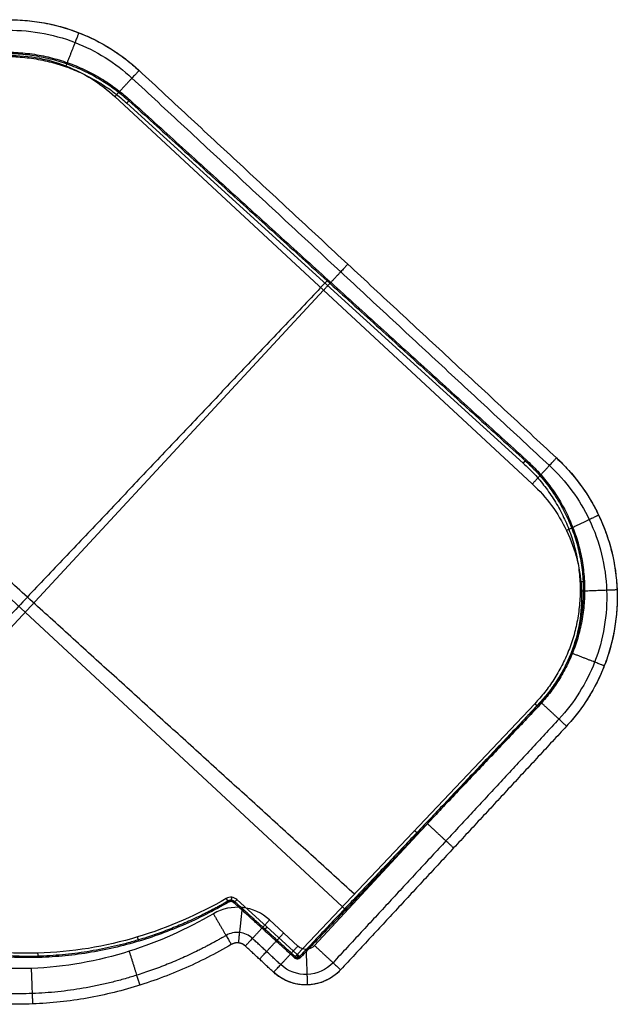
# Model space of a CAD drawing. Header units: millimetres. Extents: x -4227 to -3728, y -21921 to -21505.
# Tile 2 of 2: x -3980 to -3728, y -21920 to -21505. Entities that reach past the tile are written whole.
import ezdxf

# ---------------------------------------------------------------- set-up
doc = ezdxf.new("R2010")
doc.units = ezdxf.units.MM
doc.layers.add('Calque 02', color=7, linetype='Continuous', true_color=0x7d26cd)
doc.layers.add('Calque 04', color=7, linetype='Continuous', true_color=0x007f00)

msp = doc.modelspace()

# ---------------------------------------------------------------- linework, layer by layer
at = {"layer": 'Calque 02'}
for p, q in [((-3939.66, -21537.7, 7091.67), (-3763.71, -21700.92, 7091.67)), ((-3939.66, -21537.7, 6701.67), (-3763.71, -21700.92, 6701.67)), ((-3851.68, -21619.31, 7091.67), (-4103.32, -21890.56, 7091.67)), ((-3851.68, -21619.31, 6701.67), (-4103.32, -21890.56, 6701.67)), ((-3841.87, -21880.75, 7091.67), (-4113.13, -21629.12, 7091.67)), ((-3841.87, -21880.75, 6701.67), (-4113.13, -21629.12, 6701.67)), ((-3760.26, -21792.78, 7091.67), (-3855.48, -21895.42, 7091.67)), ((-3760.26, -21792.78, 6701.67), (-3855.48, -21895.42, 6701.67)), ((-3862.54, -21895.68, 7091.67), (-3874.46, -21884.63, 7091.67)), ((-3862.54, -21895.68, 6701.67), (-3874.46, -21884.63, 6701.67))]:
    msp.add_line(p, q, dxfattribs=at)
for points, weights in [([(-4042.51, -21530.94, 6896.67), (-3988.11, -21472.29, 6896.67), (-3929.46, -21526.7, 6896.67)], [1, 0.707106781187, 1]), ([(-3954.86, -21510.79, 7076.67), (-3954.86, -21510.79, 7091.67), (-3960.3, -21524.77, 7091.67)], [1, 0.707106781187, 1]), ([(-3954.86, -21510.79, 6716.67), (-3954.86, -21510.79, 6701.67), (-3960.3, -21524.77, 6701.67)], [1, 0.707106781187, 1]), ([(-3929.46, -21526.7, 7076.67), (-3929.46, -21526.7, 7091.67), (-3939.66, -21537.7, 7091.67)], [1, 0.707106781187, 1]), ([(-3929.46, -21526.7, 6716.67), (-3929.46, -21526.7, 6701.67), (-3939.66, -21537.7, 6701.67)], [1, 0.707106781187, 1]), ([(-3841.48, -21608.31, 7076.67), (-3841.48, -21608.31, 7091.67), (-3851.68, -21619.31, 7091.67)], [1, 0.707106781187, 1]), ([(-3841.48, -21608.31, 6716.67), (-3841.48, -21608.31, 6701.67), (-3851.68, -21619.31, 6701.67)], [1, 0.707106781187, 1]), ([(-3763.71, -21700.92, 7091.67), (-3753.51, -21689.92, 7091.67), (-3753.51, -21689.92, 7076.67)], [1, 0.707106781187, 1]), ([(-3763.71, -21700.92, 6701.67), (-3753.51, -21689.92, 6701.67), (-3753.51, -21689.92, 6716.67)], [1, 0.707106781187, 1]), ([(-3753.51, -21689.92, 6896.67), (-3694.86, -21744.33, 6896.67), (-3749.27, -21802.98, 6896.67)], [1, 0.707106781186, 1]), ([(-3735.74, -21714.07, 7076.67), (-3735.74, -21714.07, 7091.67), (-3749.27, -21720.54, 7091.67)], [1, 0.707106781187, 1]), ([(-3735.74, -21714.07, 6716.67), (-3735.74, -21714.07, 6701.67), (-3749.27, -21720.54, 6701.67)], [1, 0.707106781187, 1]), ([(-3727.97, -21745.57, 7076.67), (-3727.97, -21745.57, 7091.67), (-3742.96, -21746.13, 7091.67)], [1, 0.707106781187, 1]), ([(-3727.97, -21745.57, 6716.67), (-3727.97, -21745.57, 6701.67), (-3742.96, -21746.13, 6701.67)], [1, 0.707106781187, 1]), ([(-3733.35, -21777.57, 7076.67), (-3733.35, -21777.57, 7091.67), (-3747.33, -21772.13, 7091.67)], [1, 0.707106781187, 1]), ([(-3733.35, -21777.57, 6716.67), (-3733.35, -21777.57, 6701.67), (-3747.33, -21772.13, 6701.67)], [1, 0.707106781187, 1]), ([(-3749.27, -21802.98, 7076.67), (-3749.27, -21802.98, 7091.67), (-3760.26, -21792.78, 7091.67)], [1, 0.707106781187, 1]), ([(-3749.27, -21802.98, 6716.67), (-3749.27, -21802.98, 6701.67), (-3760.26, -21792.78, 6701.67)], [1, 0.707106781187, 1]), ([(-3796.87, -21854.3, 7076.67), (-3796.87, -21854.3, 7091.67), (-3807.87, -21844.1, 7091.67)], [1, 0.707106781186, 1]), ([(-3796.87, -21854.3, 6716.67), (-3796.87, -21854.3, 6701.67), (-3807.87, -21844.1, 6701.67)], [1, 0.707106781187, 1]), ([(-3887.51, -21894.32, 7076.67), (-3887.51, -21894.32, 7091.67), (-3885.87, -21879.41, 7091.67)], [1, 0.707106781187, 1]), ([(-3887.51, -21894.32, 6716.67), (-3887.51, -21894.32, 6701.67), (-3885.87, -21879.41, 6701.67)], [1, 0.707106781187, 1]), ([(-3898.15, -21882.02, 7091.67), (-3890.58, -21894.97, 7091.67), (-3890.58, -21894.97, 7076.67)], [1, 0.707106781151, 1]), ([(-3898.15, -21882.02, 6701.67), (-3890.58, -21894.97, 6701.67), (-3890.58, -21894.97, 6716.67)], [1, 0.707106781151, 1]), ([(-3874.46, -21884.63, 7091.67), (-3884.66, -21895.62, 7091.67), (-3884.66, -21895.62, 7076.67)], [1, 0.707106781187, 1]), ([(-3874.46, -21884.63, 6701.67), (-3884.66, -21895.62, 6701.67), (-3884.66, -21895.62, 6716.67)], [1, 0.707106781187, 1]), ([(-3878.7, -21901.15, 7076.67), (-3878.7, -21901.15, 7091.67), (-3868.5, -21890.15, 7091.67)], [1, 0.707106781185, 1]), ([(-3878.7, -21901.15, 6716.67), (-3878.7, -21901.15, 6701.67), (-3868.5, -21890.15, 6701.67)], [1, 0.707106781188, 1]), ([(-3890.58, -21894.97, 7076.67), (-3975.98, -21944.88, 7076.67), (-4053.6, -21901.4, 7076.67)], [0.994645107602, 0.871963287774, 0.99370617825]), ([(-3890.58, -21894.97, 6716.67), (-3975.98, -21944.88, 6716.67), (-4053.6, -21901.4, 6716.67)], [0.994645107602, 0.871963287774, 0.99370617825]), ([(-3890.58, -21894.97, 6896.67), (-3975.98, -21944.88, 6896.67), (-4053.6, -21901.4, 6896.67)], [0.994645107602, 0.871963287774, 0.99370617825]), ([(-3884.66, -21895.62, 6896.67), (-3887.38, -21893.1, 6896.67), (-3890.58, -21894.97, 6896.67)], [1, 0.803058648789, 1]), ([(-3872.74, -21906.68, 7076.67), (-3872.74, -21906.68, 7091.67), (-3862.54, -21895.68, 7091.67)], [1, 0.707106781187, 1]), ([(-3872.74, -21906.68, 6716.67), (-3872.74, -21906.68, 6701.67), (-3862.54, -21895.68, 6701.67)], [1, 0.707106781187, 1]), ([(-3855.48, -21895.42, 7091.67), (-3844.48, -21905.62, 7091.67), (-3844.48, -21905.62, 7076.67)], [1, 0.707106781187, 1]), ([(-3855.48, -21895.42, 6701.67), (-3844.48, -21905.62, 6701.67), (-3844.48, -21905.62, 6716.67)], [1, 0.707106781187, 1]), ([(-3929.05, -21912.09, 7076.67), (-3929.05, -21912.09, 7091.67), (-3933.56, -21897.78, 7091.67)], [1, 0.707106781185, 1]), ([(-3929.05, -21912.09, 6716.67), (-3929.05, -21912.09, 6701.67), (-3933.56, -21897.78, 6701.67)], [1, 0.707106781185, 1]), ([(-3858.39, -21912.01, 7076.67), (-3858.39, -21912.01, 7091.67), (-3858.95, -21897.01, 7091.67)], [1, 0.707106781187, 1]), ([(-3858.39, -21912.01, 6716.67), (-3858.39, -21912.01, 6701.67), (-3858.95, -21897.01, 6701.67)], [1, 0.707106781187, 1]), ([(-3974.22, -21920.02, 7076.67), (-3974.22, -21920.02, 7091.67), (-3974.78, -21905.03, 7091.67)], [1, 0.707106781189, 1]), ([(-3974.22, -21920.02, 6716.67), (-3974.22, -21920.02, 6701.67), (-3974.78, -21905.03, 6701.67)], [1, 0.707106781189, 1]), ([(-3844.48, -21905.62, 6896.67), (-3858.08, -21920.28, 6896.67), (-3872.74, -21906.68, 6896.67)], [1, 0.707106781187, 1])]:
    msp.add_rational_spline(points, weights, degree=2, dxfattribs=at)
for points, knots in [([(-4042.51, -21530.94, 7076.67), (-4035.68, -21523.57, 7076.67), (-4018.51, -21510.93, 7076.67), (-3986.95, -21503.15, 7076.67), (-3954.89, -21508.55, 7076.67), (-3936.82, -21519.86, 7076.67), (-3929.46, -21526.7, 7076.67)], [0, 0, 0, 0, 24.502194, 51.050558, 77.598922, 102.101116, 102.101116, 102.101116, 102.101116]), ([(-4042.51, -21530.94, 6716.67), (-4035.68, -21523.57, 6716.67), (-4018.51, -21510.93, 6716.67), (-3986.95, -21503.15, 6716.67), (-3954.89, -21508.55, 6716.67), (-3936.82, -21519.86, 6716.67), (-3929.46, -21526.7, 6716.67)], [0, 0, 0, 0, 24.502194, 51.050558, 77.598922, 102.101116, 102.101116, 102.101116, 102.101116]), ([(-4039.29, -21533.93, 7087.28), (-4032.84, -21526.96, 7087.28), (-4016.61, -21515.02, 7087.28), (-3986.78, -21507.66, 7087.28), (-3956.48, -21512.76, 7087.28), (-3939.41, -21523.46, 7087.28), (-3932.44, -21529.92, 7087.28)], [0, 0, 0, 0, 24.502194, 51.050558, 77.598922, 102.101116, 102.101116, 102.101116, 102.101116]), ([(-4039.29, -21533.93, 6706.07), (-4032.84, -21526.96, 6706.07), (-4016.61, -21515.02, 6706.07), (-3986.78, -21507.66, 6706.07), (-3956.48, -21512.76, 6706.07), (-3939.41, -21523.46, 6706.07), (-3932.44, -21529.92, 6706.07)], [0, 0, 0, 0, 24.502194, 51.050558, 77.598922, 102.101116, 102.101116, 102.101116, 102.101116]), ([(-4031.52, -21541.14, 7091.67), (-4025.97, -21535.15, 7091.67), (-4012.01, -21524.89, 7091.67), (-3986.37, -21518.56, 7091.67), (-3960.33, -21522.95, 7091.67), (-3945.64, -21532.14, 7091.67), (-3939.66, -21537.7, 7091.67)], [0, 0, 0, 0, 24.502194, 51.050558, 77.598922, 102.101116, 102.101116, 102.101116, 102.101116]), ([(-4031.52, -21541.14, 6701.67), (-4025.97, -21535.15, 6701.67), (-4012.01, -21524.89, 6701.67), (-3986.37, -21518.56, 6701.67), (-3960.33, -21522.95, 6701.67), (-3945.64, -21532.14, 6701.67), (-3939.66, -21537.7, 6701.67)], [0, 0, 0, 0, 24.502194, 51.050558, 77.598922, 102.101116, 102.101116, 102.101116, 102.101116]), ([(-3756.5, -21693.14, 7087.28), (-3749.53, -21699.6, 7087.28), (-3737.59, -21715.83, 7087.28), (-3730.23, -21745.66, 7087.28), (-3735.33, -21775.95, 7087.28), (-3746.02, -21793.03, 7087.28), (-3752.49, -21799.99, 7087.28)], [0, 0, 0, 0, 24.502194, 51.050558, 77.598922, 102.101116, 102.101116, 102.101116, 102.101116]), ([(-3756.5, -21693.14, 6706.07), (-3749.53, -21699.6, 6706.07), (-3737.59, -21715.83, 6706.07), (-3730.23, -21745.66, 6706.07), (-3735.33, -21775.95, 6706.07), (-3746.02, -21793.03, 6706.07), (-3752.49, -21799.99, 6706.07)], [0, 0, 0, 0, 24.502194, 51.050558, 77.598922, 102.101116, 102.101116, 102.101116, 102.101116]), ([(-3753.51, -21689.92, 7076.67), (-3746.14, -21696.76, 7076.67), (-3733.5, -21713.93, 7076.67), (-3725.71, -21745.49, 7076.67), (-3731.11, -21777.54, 7076.67), (-3742.43, -21795.61, 7076.67), (-3749.27, -21802.98, 7076.67)], [0, 0, 0, 0, 24.502194, 51.050558, 77.598922, 102.101116, 102.101116, 102.101116, 102.101116]), ([(-3753.51, -21689.92, 6716.67), (-3746.14, -21696.76, 6716.67), (-3733.5, -21713.93, 6716.67), (-3725.71, -21745.49, 6716.67), (-3731.11, -21777.54, 6716.67), (-3742.43, -21795.61, 6716.67), (-3749.27, -21802.98, 6716.67)], [0, 0, 0, 0, 24.502194, 51.050558, 77.598922, 102.101116, 102.101116, 102.101116, 102.101116]), ([(-3763.71, -21700.92, 7091.67), (-3757.72, -21706.47, 7091.67), (-3747.45, -21720.42, 7091.67), (-3741.12, -21746.07, 7091.67), (-3745.51, -21772.11, 7091.67), (-3754.71, -21786.79, 7091.67), (-3760.26, -21792.78, 7091.67)], [0, 0, 0, 0, 24.502194, 51.050558, 77.598922, 102.101116, 102.101116, 102.101116, 102.101116]), ([(-3763.71, -21700.92, 6701.67), (-3757.72, -21706.47, 6701.67), (-3747.45, -21720.42, 6701.67), (-3741.12, -21746.07, 6701.67), (-3745.51, -21772.11, 6701.67), (-3754.71, -21786.79, 6701.67), (-3760.26, -21792.78, 6701.67)], [0, 0, 0, 0, 24.502194, 51.050558, 77.598922, 102.101116, 102.101116, 102.101116, 102.101116]), ([(-3898.15, -21882.02, 7091.67), (-3909.33, -21888.55, 7091.67), (-3934.05, -21899.66, 7091.67), (-3974.1, -21906.92, 7091.67), (-4013.09, -21903.07, 7091.67), (-4036.34, -21893.88, 7091.67), (-4046.27, -21888.32, 7091.67)], [3.417958, 3.417958, 3.417958, 3.417958, 42.257648, 84.237288, 124.437196, 158.576962, 158.576962, 158.576962, 158.576962]), ([(-3898.15, -21882.02, 6701.67), (-3909.33, -21888.55, 6701.67), (-3934.05, -21899.66, 6701.67), (-3974.1, -21906.92, 6701.67), (-4013.09, -21903.07, 6701.67), (-4036.34, -21893.88, 6701.67), (-4046.27, -21888.32, 6701.67)], [3.417958, 3.417958, 3.417958, 3.417958, 42.257648, 84.237288, 124.437196, 158.576962, 158.576962, 158.576962, 158.576962])]:
    msp.add_open_spline(points, degree=3, knots=knots, dxfattribs=at)
for points, degree in [([(-3929.46, -21526.7, 6716.67), (-3929.46, -21526.7, 6896.67), (-3929.46, -21526.7, 7076.67)], 2), ([(-3929.46, -21526.7, 7076.67), (-3841.48, -21608.31, 7076.67), (-3753.51, -21689.92, 7076.67)], 2), ([(-3929.46, -21526.7, 6716.67), (-3841.48, -21608.31, 6716.67), (-3753.51, -21689.92, 6716.67)], 2), ([(-3929.46, -21526.7, 6896.67), (-3841.48, -21608.31, 6896.67), (-3753.51, -21689.92, 6896.67)], 2), ([(-3932.44, -21529.92, 7087.28), (-3844.47, -21611.53, 7087.28), (-3756.5, -21693.14, 7087.28)], 2), ([(-3932.44, -21529.92, 6706.07), (-3844.47, -21611.53, 6706.07), (-3756.5, -21693.14, 6706.07)], 2), ([(-3841.48, -21608.31, 7076.67), (-3841.48, -21608.31, 6896.67), (-3841.48, -21608.31, 6716.67)], 2), ([(-3753.51, -21689.92, 6716.67), (-3753.51, -21689.92, 6896.67), (-3753.51, -21689.92, 7076.67)], 2), ([(-3727.97, -21745.57, 6716.67), (-3727.97, -21745.57, 6896.67), (-3727.97, -21745.57, 7076.67)], 2), ([(-3752.49, -21799.99, 7087.28), (-3800.09, -21851.31, 7087.28), (-3847.7, -21902.63, 7087.28)], 2), ([(-3752.49, -21799.99, 6706.07), (-3800.09, -21851.31, 6706.07), (-3847.7, -21902.63, 6706.07)], 2), ([(-3749.27, -21802.98, 7076.67), (-3796.87, -21854.3, 7076.67), (-3844.48, -21905.62, 7076.67)], 2), ([(-3749.27, -21802.98, 6716.67), (-3796.87, -21854.3, 6716.67), (-3844.48, -21905.62, 6716.67)], 2), ([(-3749.27, -21802.98, 6896.67), (-3796.87, -21854.3, 6896.67), (-3844.48, -21905.62, 6896.67)], 2), ([(-3749.27, -21802.98, 6716.67), (-3749.27, -21802.98, 6896.67), (-3749.27, -21802.98, 7076.67)], 2), ([(-3776.47, -21832.3, 7076.67), (-3776.47, -21832.3, 6896.67), (-3776.47, -21832.3, 6716.67)], 2), ([(-3874.46, -21884.63, 7091.67), (-3877.57, -21881.72, 7091.67), (-3885.72, -21878.02, 7091.67), (-3894.48, -21879.86, 7091.67), (-3898.15, -21882.02, 7091.67)], 3), ([(-3874.46, -21884.63, 6701.67), (-3877.57, -21881.72, 6701.67), (-3885.72, -21878.02, 6701.67), (-3894.48, -21879.86, 6701.67), (-3898.15, -21882.02, 6701.67)], 3), ([(-3881.67, -21892.4, 7087.28), (-3883.13, -21891.04, 7087.28), (-3886.96, -21889.3, 7087.28), (-3891.08, -21890.16, 7087.28), (-3892.8, -21891.18, 7087.28)], 3), ([(-3881.67, -21892.4, 6706.07), (-3883.13, -21891.04, 6706.07), (-3886.96, -21889.3, 6706.07), (-3891.08, -21890.16, 6706.07), (-3892.8, -21891.18, 6706.07)], 3), ([(-3869.76, -21903.46, 7087.28), (-3875.71, -21897.93, 7087.28), (-3881.67, -21892.4, 7087.28)], 2), ([(-3869.76, -21903.46, 6706.07), (-3875.71, -21897.93, 6706.07), (-3881.67, -21892.4, 6706.07)], 2), ([(-3884.66, -21895.62, 7076.67), (-3885.44, -21894.9, 7076.67), (-3887.48, -21893.97, 7076.67), (-3889.67, -21894.43, 7076.67), (-3890.58, -21894.97, 7076.67)], 3), ([(-3884.66, -21895.62, 6716.67), (-3885.44, -21894.9, 6716.67), (-3887.48, -21893.97, 6716.67), (-3889.67, -21894.43, 6716.67), (-3890.58, -21894.97, 6716.67)], 3), ([(-3890.58, -21894.97, 7076.67), (-3890.58, -21894.97, 6896.67), (-3890.58, -21894.97, 6716.67)], 2), ([(-3887.51, -21894.32, 7076.67), (-3887.51, -21894.32, 6896.67), (-3887.51, -21894.32, 6716.67)], 2), ([(-3884.66, -21895.62, 7076.67), (-3884.66, -21895.62, 6896.67), (-3884.66, -21895.62, 6716.67)], 2), ([(-3872.74, -21906.68, 7076.67), (-3878.7, -21901.15, 7076.67), (-3884.66, -21895.62, 7076.67)], 2), ([(-3872.74, -21906.68, 6716.67), (-3878.7, -21901.15, 6716.67), (-3884.66, -21895.62, 6716.67)], 2), ([(-3872.74, -21906.68, 6896.67), (-3878.7, -21901.15, 6896.67), (-3884.66, -21895.62, 6896.67)], 2), ([(-3855.48, -21895.42, 7091.67), (-3856.36, -21896.38, 7091.67), (-3858.93, -21897.55, 7091.67), (-3861.59, -21896.58, 7091.67), (-3862.54, -21895.68, 7091.67)], 3), ([(-3855.48, -21895.42, 6701.67), (-3856.36, -21896.38, 6701.67), (-3858.93, -21897.55, 6701.67), (-3861.59, -21896.58, 6701.67), (-3862.54, -21895.68, 6701.67)], 3), ([(-3847.7, -21902.63, 7087.28), (-3850.46, -21905.65, 7087.28), (-3858.49, -21909.28, 7087.28), (-3866.78, -21906.26, 7087.28), (-3869.76, -21903.46, 7087.28)], 3), ([(-3847.7, -21902.63, 6706.07), (-3850.46, -21905.65, 6706.07), (-3858.49, -21909.28, 6706.07), (-3866.78, -21906.26, 6706.07), (-3869.76, -21903.46, 6706.07)], 3), ([(-3844.48, -21905.62, 7076.67), (-3848.02, -21909.48, 7076.67), (-3858.31, -21914.14, 7076.67), (-3868.92, -21910.27, 7076.67), (-3872.74, -21906.68, 7076.67)], 3), ([(-3844.48, -21905.62, 6716.67), (-3848.02, -21909.48, 6716.67), (-3858.31, -21914.14, 6716.67), (-3868.92, -21910.27, 6716.67), (-3872.74, -21906.68, 6716.67)], 3), ([(-3872.74, -21906.68, 6716.67), (-3872.74, -21906.68, 6896.67), (-3872.74, -21906.68, 7076.67)], 2), ([(-3872.74, -21906.68, 6896.67), (-3872.74, -21906.68, 6806.67), (-3872.74, -21906.68, 6716.67)], 2), ([(-3844.48, -21905.62, 6716.67), (-3844.48, -21905.62, 6896.67), (-3844.48, -21905.62, 7076.67)], 2), ([(-3858.39, -21912, 6716.67), (-3858.39, -21912, 6896.67), (-3858.39, -21912, 7076.67)], 2), ([(-3974.22, -21920.02, 7076.67), (-3974.22, -21920.02, 6896.67), (-3974.22, -21920.02, 6716.67)], 2)]:
    msp.add_open_spline(points, degree=degree, dxfattribs=at)
for points, weights in [([(-3892.8, -21891.18, 7087.28), (-3904.63, -21898.09, 7087.28), (-3930.85, -21909.88, 7087.28), (-3973.6, -21917.65, 7087.28), (-4015.54, -21913.53, 7087.28), (-4040.7, -21903.59, 7087.28), (-4051.45, -21897.57, 7087.28)], [0.853553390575, 0.853553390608, 0.853553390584, 0.853553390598, 0.85355339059, 0.853553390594, 0.853553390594]), ([(-3892.8, -21891.18, 6706.07), (-3904.63, -21898.09, 6706.07), (-3930.85, -21909.88, 6706.07), (-3973.6, -21917.65, 6706.07), (-4015.54, -21913.53, 6706.07), (-4040.7, -21903.59, 6706.07), (-4051.45, -21897.57, 6706.07)], [0.853553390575, 0.853553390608, 0.853553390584, 0.853553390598, 0.85355339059, 0.853553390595, 0.853553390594])]:
    msp.add_rational_spline(points, weights, degree=3, knots=[3.417958, 3.417958, 3.417958, 3.417958, 42.257648, 84.237288, 124.437196, 158.576962, 158.576962, 158.576962, 158.576962], dxfattribs=at)
at = {"layer": 'Calque 04'}
for p, q in [((-3934.64, -21540.42, 6700.97), (-3767.54, -21692.1, 6700.97)), ((-3934.64, -21540.42, 6640.98), (-3767.54, -21692.1, 6640.98)), ((-3762.66, -21793.52, 6700.97), (-3862.77, -21899.12, 6700.97)), ((-3762.66, -21793.52, 6640.98), (-3862.77, -21899.12, 6640.98)), ((-3862.77, -21899.12, 6700.97), (-3888.18, -21876.06, 6700.97)), ((-3862.77, -21899.12, 6640.98), (-3888.18, -21876.06, 6640.98))]:
    msp.add_line(p, q, dxfattribs=at)
for points, weights, degree in [([(-4039.77, -21541.99, 6643.1), (-3989.08, -21488.52, 6643.1), (-3933.37, -21539.08, 6643.1)], [1, 0.707106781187, 1], 2), ([(-4039.77, -21541.99, 6698.86), (-3989.08, -21488.52, 6698.86), (-3933.37, -21539.08, 6698.86)], [1, 0.707106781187, 1], 2), ([(-4039.77, -21541.99, 6670.98), (-3989.08, -21488.52, 6670.98), (-3933.37, -21539.08, 6670.98)], [1, 0.707106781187, 1], 2), ([(-4039.36, -21542.36, 6700.35), (-3989.04, -21489.29, 6700.35), (-3933.75, -21539.47, 6700.35)], [0.85355339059, 0.603553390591, 0.85355339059], 2), ([(-4039.36, -21542.36, 6641.6), (-3989.04, -21489.29, 6641.6), (-3933.75, -21539.47, 6641.6)], [0.85355339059, 0.603553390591, 0.85355339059], 2), ([(-4038.37, -21543.25, 6700.97), (-3988.95, -21491.12, 6700.97), (-3934.64, -21540.42, 6700.97)], [1, 0.707106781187, 1], 2), ([(-4038.37, -21543.25, 6640.98), (-3988.95, -21491.12, 6640.98), (-3934.64, -21540.42, 6640.98)], [1, 0.707106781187, 1], 2), ([(-3934.64, -21540.42, 6700.97), (-3933.37, -21539.08, 6700.97), (-3933.37, -21539.08, 6698.86)], [1, 0.707106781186, 1], 2), ([(-3934.64, -21540.42, 6640.98), (-3933.37, -21539.08, 6640.98), (-3933.37, -21539.08, 6643.1)], [1, 0.707106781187, 1], 2), ([(-3849.82, -21614.92, 6698.86), (-3849.82, -21614.92, 6700.97), (-3851.09, -21616.26, 6700.97)], [1, 0.707106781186, 1], 2), ([(-3849.82, -21614.92, 6643.1), (-3849.82, -21614.92, 6640.98), (-3851.09, -21616.26, 6640.98)], [1, 0.707106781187, 1], 2), ([(-3766.27, -21690.76, 6698.86), (-3766.27, -21690.76, 6700.97), (-3767.54, -21692.1, 6700.97)], [1, 0.707106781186, 1], 2), ([(-3766.27, -21690.76, 6643.1), (-3766.27, -21690.76, 6640.98), (-3767.54, -21692.1, 6640.98)], [1, 0.707106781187, 1], 2), ([(-3767.54, -21692.1, 6700.97), (-3713.23, -21741.39, 6700.97), (-3762.66, -21793.52, 6700.97)], [1, 0.707106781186, 1], 2), ([(-3767.54, -21692.1, 6640.98), (-3713.23, -21741.39, 6640.98), (-3762.66, -21793.52, 6640.98)], [1, 0.707106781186, 1], 2), ([(-3766.64, -21691.15, 6700.35), (-3711.35, -21741.34, 6700.35), (-3761.67, -21794.41, 6700.35)], [0.85355339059, 0.603553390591, 0.85355339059], 2), ([(-3766.64, -21691.15, 6641.6), (-3711.35, -21741.34, 6641.6), (-3761.67, -21794.41, 6641.6)], [0.85355339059, 0.603553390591, 0.85355339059], 2), ([(-3766.27, -21690.76, 6643.1), (-3710.57, -21741.32, 6643.1), (-3761.26, -21794.78, 6643.1)], [1, 0.707106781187, 1], 2), ([(-3766.27, -21690.76, 6698.86), (-3710.57, -21741.32, 6698.86), (-3761.26, -21794.78, 6698.86)], [1, 0.707106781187, 1], 2), ([(-3766.27, -21690.76, 6670.98), (-3710.57, -21741.32, 6670.98), (-3761.26, -21794.78, 6670.98)], [1, 0.707106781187, 1], 2), ([(-3741.73, -21742.17, 6698.86), (-3741.73, -21742.17, 6700.97), (-3743.62, -21742.22, 6700.97)], [0.853553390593, 0.603553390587, 0.853553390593], 2), ([(-3741.73, -21742.17, 6643.1), (-3741.73, -21742.17, 6640.98), (-3743.62, -21742.22, 6640.98)], [0.853553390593, 0.603553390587, 0.853553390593], 2), ([(-3762.66, -21793.52, 6700.97), (-3761.26, -21794.78, 6700.97), (-3761.26, -21794.78, 6698.86)], [1, 0.707106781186, 1], 2), ([(-3762.66, -21793.52, 6640.98), (-3761.26, -21794.78, 6640.98), (-3761.26, -21794.78, 6643.1)], [1, 0.707106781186, 1], 2), ([(-3811.96, -21848.25, 6698.86), (-3811.96, -21848.25, 6700.97), (-3813.35, -21846.99, 6700.97)], [1, 0.707106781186, 1], 2), ([(-3811.96, -21848.25, 6643.1), (-3811.96, -21848.25, 6640.98), (-3813.35, -21846.99, 6640.98)], [1, 0.707106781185, 1], 2), ([(-3891.7, -21877.14, 6698.86), (-3891.7, -21877.14, 6700.97), (-3892.68, -21875.56, 6700.97)], [1, 0.707106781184, 1], 2), ([(-3891.7, -21877.14, 6643.1), (-3891.7, -21877.14, 6640.98), (-3892.68, -21875.56, 6640.98)], [1, 0.707106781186, 1], 2), ([(-3890.54, -21876.9, 6698.86), (-3890.54, -21876.9, 6700.97), (-3890.36, -21875.07, 6700.97)], [1, 0.707106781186, 1], 2), ([(-3890.54, -21876.9, 6643.1), (-3890.54, -21876.9, 6640.98), (-3890.36, -21875.07, 6640.98)], [1, 0.707106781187, 1], 2), ([(-3891.7, -21877.14, 6643.1), (-3973.72, -21924.69, 6643.1), (-4048.78, -21881.56, 6643.1)], [0.99780012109, 0.868541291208, 0.997392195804], 2), ([(-3891.7, -21877.14, 6698.86), (-3973.72, -21924.69, 6698.86), (-4048.78, -21881.56, 6698.86)], [0.99780012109, 0.868541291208, 0.997392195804], 2), ([(-3891.7, -21877.14, 6670.98), (-3973.72, -21924.69, 6670.98), (-4048.78, -21881.56, 6670.98)], [0.99780012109, 0.868541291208, 0.997392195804], 2), ([(-3889.08, -21877, 6700.35), (-3889.46, -21876.65, 6700.35), (-3890.47, -21876.2, 6700.35), (-3891.54, -21876.42, 6700.35), (-3891.99, -21876.68, 6700.35)], [0.853553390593, 0.853553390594, 0.853553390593, 0.853553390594, 0.853553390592], 3), ([(-3889.45, -21877.39, 6670.98), (-3890.49, -21876.44, 6670.98), (-3891.7, -21877.14, 6670.98)], [1, 0.799712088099, 1], 2), ([(-3889.45, -21877.39, 6698.86), (-3889.45, -21877.39, 6700.97), (-3888.18, -21876.06, 6700.97)], [1, 0.707106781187, 1], 2), ([(-3888.18, -21876.06, 6640.98), (-3889.45, -21877.39, 6640.98), (-3889.45, -21877.39, 6643.1)], [1, 0.707106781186, 1], 2), ([(-3876.75, -21888.92, 6698.86), (-3876.75, -21888.92, 6700.97), (-3875.48, -21887.59, 6700.97)], [1, 0.707106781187, 1], 2), ([(-3876.75, -21888.92, 6643.1), (-3876.75, -21888.92, 6640.98), (-3875.48, -21887.59, 6640.98)], [1, 0.707106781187, 1], 2), ([(-3929.53, -21893.56, 6698.86), (-3929.53, -21893.56, 6700.97), (-3930.11, -21891.8, 6700.97)], [1, 0.707106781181, 1], 2), ([(-3929.53, -21893.56, 6643.1), (-3929.53, -21893.56, 6640.98), (-3930.11, -21891.8, 6640.98)], [1, 0.70710678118, 1], 2), ([(-3971.98, -21900.46, 6698.86), (-3971.98, -21900.46, 6700.97), (-3972.07, -21898.62, 6700.97)], [1, 0.707106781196, 1], 2), ([(-3971.98, -21900.46, 6643.1), (-3971.98, -21900.46, 6640.98), (-3972.07, -21898.62, 6640.98)], [1, 0.707106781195, 1], 2), ([(-3862.77, -21899.12, 6700.97), (-3864.04, -21900.45, 6700.97), (-3864.04, -21900.45, 6698.86)], [1, 0.707106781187, 1], 2), ([(-3862.77, -21899.12, 6640.98), (-3864.04, -21900.45, 6640.98), (-3864.04, -21900.45, 6643.1)], [1, 0.707106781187, 1], 2), ([(-3861.38, -21900.38, 6698.86), (-3862.65, -21901.72, 6698.86), (-3864.04, -21900.45, 6698.86)], [1, 0.707106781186, 1], 2), ([(-3864.04, -21900.45, 6643.1), (-3862.65, -21901.72, 6643.1), (-3861.38, -21900.38, 6643.1)], [1, 0.707106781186, 1], 2), ([(-3861.38, -21900.38, 6670.98), (-3862.65, -21901.72, 6670.98), (-3864.04, -21900.45, 6670.98)], [1, 0.707106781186, 1], 2), ([(-3861.64, -21900.14, 6700.09), (-3862.7, -21900.69, 6700.7), (-3863.8, -21900.2, 6700.09)], [0.938818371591, 0.768288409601, 0.93881837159], 2), ([(-3863.51, -21899.9, 6641.38), (-3863.03, -21901.05, 6641.82), (-3862.38, -21900.92, 6643.1)], [0.938818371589, 0.768288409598, 0.938818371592], 2), ([(-3861.38, -21900.38, 6698.86), (-3861.38, -21900.38, 6700.97), (-3862.77, -21899.12, 6700.97)], [1, 0.707106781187, 1], 2), ([(-3861.38, -21900.38, 6643.1), (-3861.38, -21900.38, 6640.98), (-3862.77, -21899.12, 6640.98)], [1, 0.707106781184, 1], 2)]:
    msp.add_rational_spline(points, weights, degree=degree, dxfattribs=at)
for points, degree in [([(-3933.75, -21539.47, 6700.35), (-3850.2, -21615.31, 6700.35), (-3766.64, -21691.15, 6700.35)], 2), ([(-3933.75, -21539.47, 6641.6), (-3850.2, -21615.31, 6641.6), (-3766.64, -21691.15, 6641.6)], 2), ([(-3933.37, -21539.08, 6643.1), (-3933.37, -21539.08, 6670.98), (-3933.37, -21539.08, 6698.86)], 2), ([(-3933.37, -21539.08, 6698.86), (-3849.82, -21614.92, 6698.86), (-3766.27, -21690.76, 6698.86)], 2), ([(-3933.37, -21539.08, 6643.1), (-3849.82, -21614.92, 6643.1), (-3766.27, -21690.76, 6643.1)], 2), ([(-3933.37, -21539.08, 6670.98), (-3849.82, -21614.92, 6670.98), (-3766.27, -21690.76, 6670.98)], 2), ([(-3851.09, -21616.26, 6700.97), (-3976.55, -21748.59, 6700.97), (-4102.02, -21880.92, 6700.97)], 2), ([(-3851.09, -21616.26, 6640.98), (-3976.55, -21748.59, 6640.98), (-4102.02, -21880.92, 6640.98)], 2), ([(-3849.82, -21614.92, 6698.86), (-3849.82, -21614.92, 6670.98), (-3849.82, -21614.92, 6643.1)], 2), ([(-3838.69, -21873.72, 6700.97), (-3976.55, -21748.59, 6700.97), (-4114.41, -21623.46, 6700.97)], 2), ([(-3838.69, -21873.72, 6640.98), (-3976.55, -21748.59, 6640.98), (-4114.41, -21623.46, 6640.98)], 2), ([(-3766.27, -21690.76, 6643.1), (-3766.27, -21690.76, 6670.98), (-3766.27, -21690.76, 6698.86)], 2), ([(-3741.73, -21742.17, 6643.1), (-3741.73, -21742.17, 6670.98), (-3741.73, -21742.17, 6698.86)], 2), ([(-3761.67, -21794.41, 6700.35), (-3811.73, -21847.21, 6700.35), (-3861.79, -21900.01, 6700.35)], 2), ([(-3761.67, -21794.41, 6641.6), (-3811.73, -21847.21, 6641.6), (-3861.79, -21900.01, 6641.6)], 2), ([(-3761.26, -21794.78, 6698.86), (-3811.32, -21847.58, 6698.86), (-3861.38, -21900.38, 6698.86)], 2), ([(-3761.26, -21794.78, 6643.1), (-3811.32, -21847.58, 6643.1), (-3861.38, -21900.38, 6643.1)], 2), ([(-3761.26, -21794.78, 6670.98), (-3811.32, -21847.58, 6670.98), (-3861.38, -21900.38, 6670.98)], 2), ([(-3761.26, -21794.78, 6643.1), (-3761.26, -21794.78, 6670.98), (-3761.26, -21794.78, 6698.86)], 2), ([(-3786.61, -21821.52, 6698.86), (-3786.61, -21821.52, 6670.98), (-3786.61, -21821.52, 6643.1)], 2), ([(-3888.18, -21876.06, 6700.97), (-3888.78, -21875.51, 6700.97), (-3890.34, -21874.81, 6700.97), (-3892, -21875.15, 6700.97), (-3892.68, -21875.56, 6700.97)], 3), ([(-3888.18, -21876.06, 6640.98), (-3888.78, -21875.51, 6640.98), (-3890.34, -21874.81, 6640.98), (-3892, -21875.15, 6640.98), (-3892.68, -21875.56, 6640.98)], 3), ([(-3889.08, -21877, 6641.6), (-3889.46, -21876.65, 6641.6), (-3890.47, -21876.2, 6641.6), (-3891.54, -21876.42, 6641.6), (-3891.99, -21876.68, 6641.6)], 3), ([(-3889.45, -21877.39, 6698.86), (-3889.75, -21877.12, 6698.86), (-3890.53, -21876.77, 6698.86), (-3891.36, -21876.94, 6698.86), (-3891.7, -21877.14, 6698.86)], 3), ([(-3889.45, -21877.39, 6643.1), (-3889.75, -21877.12, 6643.1), (-3890.53, -21876.77, 6643.1), (-3891.36, -21876.94, 6643.1), (-3891.7, -21877.14, 6643.1)], 3), ([(-3891.7, -21877.14, 6698.86), (-3891.7, -21877.14, 6670.98), (-3891.7, -21877.14, 6643.1)], 2), ([(-3890.54, -21876.9, 6698.86), (-3890.54, -21876.9, 6670.98), (-3890.54, -21876.9, 6643.1)], 2), ([(-3889.45, -21877.39, 6698.86), (-3889.45, -21877.39, 6670.98), (-3889.45, -21877.39, 6643.1)], 2), ([(-3864.04, -21900.45, 6698.86), (-3876.75, -21888.92, 6698.86), (-3889.45, -21877.39, 6698.86)], 2), ([(-3864.04, -21900.45, 6643.1), (-3876.75, -21888.92, 6643.1), (-3889.45, -21877.39, 6643.1)], 2), ([(-3864.04, -21900.45, 6670.98), (-3876.75, -21888.92, 6670.98), (-3889.45, -21877.39, 6670.98)], 2), ([(-3863.67, -21900.06, 6700.35), (-3876.37, -21888.53, 6700.35), (-3889.08, -21877, 6700.35)], 2), ([(-3863.67, -21900.06, 6641.6), (-3876.37, -21888.53, 6641.6), (-3889.08, -21877, 6641.6)], 2), ([(-3876.57, -21889.08, 6698.86), (-3876.57, -21889.08, 6670.98), (-3876.57, -21889.08, 6643.1)], 2), ([(-3971.98, -21900.46, 6698.86), (-3971.98, -21900.46, 6670.98), (-3971.98, -21900.46, 6643.1)], 2), ([(-3864.04, -21900.45, 6643.1), (-3864.04, -21900.45, 6670.98), (-3864.04, -21900.45, 6698.86)], 2), ([(-3861.38, -21900.38, 6643.1), (-3861.38, -21900.38, 6670.98), (-3861.38, -21900.38, 6698.86)], 2), ([(-3862.69, -21900.96, 6643.1), (-3862.69, -21900.96, 6670.98), (-3862.69, -21900.96, 6698.86)], 2)]:
    msp.add_open_spline(points, degree=degree, dxfattribs=at)
for points in [[(-3892.68, -21875.56, 6700.97), (-3904.44, -21882.37, 6700.97), (-3930.02, -21893.58, 6700.97), (-3971.48, -21900.52, 6700.97), (-4012.29, -21896.18, 6700.97), (-4036.99, -21886.22, 6700.97), (-4047.85, -21879.98, 6700.97)], [(-3892.68, -21875.56, 6640.98), (-3904.44, -21882.37, 6640.98), (-3930.02, -21893.58, 6640.98), (-3971.48, -21900.52, 6640.98), (-4012.29, -21896.18, 6640.98), (-4036.99, -21886.22, 6640.98), (-4047.85, -21879.98, 6640.98)]]:
    msp.add_open_spline(points, degree=3, knots=[1.484698, 1.484698, 1.484698, 1.484698, 45.407967, 90.869421, 134.790187, 174.626249, 174.626249, 174.626249, 174.626249], dxfattribs=at)
for points, weights, degree, knots in [([(-3891.99, -21876.68, 6700.35), (-3903.83, -21883.54, 6700.35), (-3929.6, -21894.83, 6700.35), (-3971.41, -21901.84, 6700.35), (-4012.59, -21897.46, 6700.35), (-4037.54, -21887.41, 6700.35), (-4048.51, -21881.1, 6700.35)], [0.853553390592, 0.853553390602, 0.853553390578, 0.853553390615, 0.853553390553, 0.853553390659, 0.853553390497], 3, [1.484698, 1.484698, 1.484698, 1.484698, 45.407967, 90.869421, 134.790187, 174.626249, 174.626249, 174.626249, 174.626249]), ([(-3891.99, -21876.68, 6641.6), (-3903.83, -21883.54, 6641.6), (-3929.6, -21894.83, 6641.6), (-3971.41, -21901.84, 6641.6), (-4012.59, -21897.46, 6641.6), (-4037.54, -21887.41, 6641.6), (-4048.51, -21881.1, 6641.6)], [0.85355339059, 0.853553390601, 0.853553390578, 0.853553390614, 0.853553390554, 0.853553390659, 0.853553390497], 3, [1.484698, 1.484698, 1.484698, 1.484698, 45.407967, 90.869421, 134.790187, 174.626249, 174.626249, 174.626249, 174.626249]), ([(-3861.79, -21900.01, 6641.6), (-3862.32, -21900.57, 6641.6), (-3862.99, -21900.7, 6642.05), (-3863.64, -21900.82, 6642.49), (-3864.04, -21900.45, 6643.1)], [0.853553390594, 0.787291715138, 0.853553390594, 0.788636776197, 0.850917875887], 2, [2.659066, 2.659066, 2.659066, 3.494069, 3.494069, 4.312121, 4.312121, 4.312121]), ([(-3862.77, -21899.12, 6700.97), (-3862.74, -21899.87, 6700.97), (-3862.71, -21900.41, 6700.36), (-3862.69, -21900.96, 6699.74), (-3862.69, -21900.96, 6698.86)], [0.850903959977, 0.788644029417, 0.853553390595, 0.787291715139, 0.853553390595], 2, [2.30185, 2.30185, 2.30185, 3.119811, 3.119811, 3.954813, 3.954813, 3.954813])]:
    msp.add_rational_spline(points, weights, degree=degree, knots=knots, dxfattribs=at)

doc.saveas('drawing.dxf')
